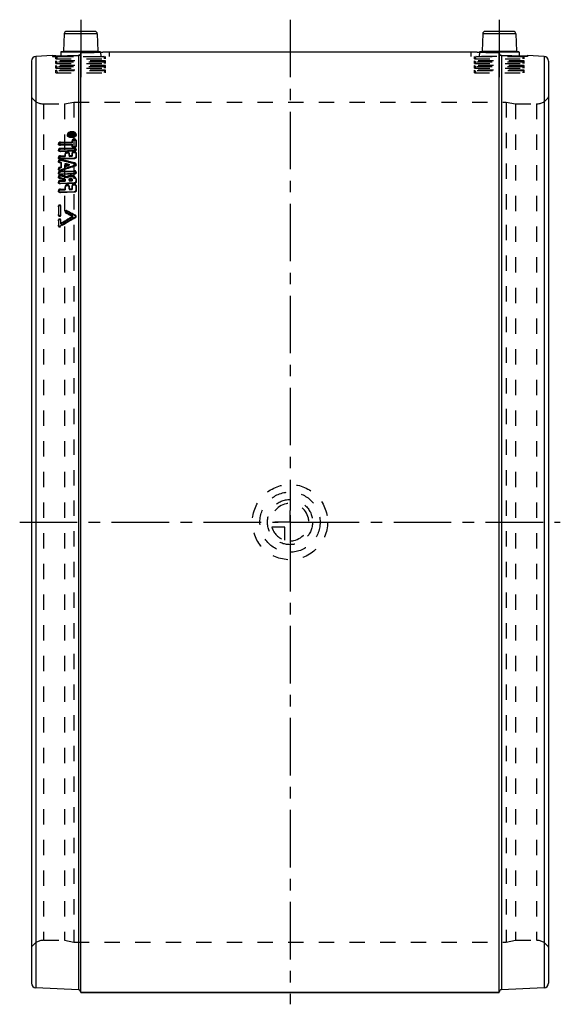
# Model space of a CAD drawing. Header units: millimetres. Extents: x 385 to 615, y 291 to 709.
import ezdxf

# ---------------------------------------------------------------- set-up
doc = ezdxf.new("R2010")
doc.units = ezdxf.units.MM
doc.header["$LTSCALE"] = 65.185185
doc.linetypes.add('CENTER', pattern=[0.6, 0.375, -0.075, 0.075, -0.075])
doc.linetypes.add('HIDDEN', pattern=[0.2, 0.1, -0.1])
for name, color, linetype in [('BOHRUNG', 7, 'CONTINUOUS'), ('KOERPER', 7, 'CONTINUOUS'), ('KONST.EL_MIT_GEO', 7, 'CONTINUOUS'), ('KURVEN', 7, 'CONTINUOUS'), ('L1', 7, 'CONTINUOUS')]:
    doc.layers.add(name, color=color, linetype=linetype)

msp = doc.modelspace()

# ---------------------------------------------------------------- linework, layer by layer
at = {"layer": 'BOHRUNG', "color": 8, "linetype": 'HIDDEN'}
for p, q in [((395.17, 673.5), (404, 673.5)), ((596, 673.5), (604.83, 673.5)), ((395.17, 317.9), (404, 317.9)), ((596, 317.9), (604.83, 317.9))]:
    msp.add_line(p, q, dxfattribs=at)
at = {"layer": 'KOERPER', "color": 7, "linetype": 'Continuous'}
msp.add_line((589, 295.7), (411, 295.7), dxfattribs=at)
at = {"layer": 'KONST.EL_MIT_GEO', "color": 7, "linetype": 'Continuous'}
for p, q in [((403.97, 703.33), (403.71, 695.89)), ((418.03, 703.33), (403.97, 703.33)), ((417.03, 704.3), (404.97, 704.3)), ((418.03, 703.33), (418.29, 695.89)), ((581.97, 703.33), (581.71, 695.89)), ((596.03, 703.33), (581.97, 703.33)), ((595.03, 704.3), (582.97, 704.3)), ((596.03, 703.33), (596.29, 695.89)), ((402.56, 695.51), (402.51, 693.98)), ((417.45, 695.51), (402.56, 695.51)), ((419.24, 695.7), (402.76, 695.7)), ((403.71, 695.89), (418.29, 695.89)), ((411, 295.7), (411, 695.34)), ((423, 695.7), (577, 695.7)), ((597.24, 695.7), (580.76, 695.7)), ((581.71, 695.89), (596.29, 695.89)), ((597.44, 695.51), (582.11, 695.51)), ((589, 295.7), (589, 695.34)), ((597.44, 695.51), (597.49, 693.98)), ((390, 691.7), (390, 299.7)), ((399, 694.01), (391.91, 693.7)), ((391.91, 693.7), (391.91, 297.7)), ((400.45, 693.99), (399, 694.01)), ((410.04, 694.13), (410.04, 296.91)), ((589.96, 694.13), (589.96, 296.91)), ((608.09, 693.7), (601, 694.01)), ((608.09, 693.7), (608.09, 297.7)), ((610, 691.7), (610, 299.7)), ((410.04, 296.91), (391.91, 297.7)), ((608.09, 297.7), (589.96, 296.91)), ((411, 295.7), (589, 295.7))]:
    msp.add_line(p, q, dxfattribs=at)
at = {"layer": 'KONST.EL_MIT_GEO', "color": 8, "linetype": 'HIDDEN'}
for p, q in [((413.71, 695.36), (414.1, 695.36)), ((414.1, 695.36), (414.33, 695.37)), ((417.45, 695.51), (419.44, 695.51)), ((419.33, 695.51), (419.44, 695.52)), ((419.44, 695.52), (419.49, 695.52)), ((419.44, 695.51), (419.5, 693.7)), ((419.49, 695.52), (419.75, 695.53)), ((422.57, 695.67), (422.6, 695.68)), ((422.6, 695.68), (422.63, 695.68)), ((422.63, 695.68), (423, 695.7)), ((423, 695.7), (423, 693.7)), ((577, 695.7), (577, 693.7)), ((577, 695.7), (577.37, 695.68)), ((577.37, 695.68), (577.4, 695.68)), ((577.4, 695.68), (577.42, 695.67)), ((580.32, 695.53), (580.51, 695.52)), ((580.56, 695.51), (580.5, 693.7)), ((580.51, 695.52), (580.56, 695.52)), ((580.56, 695.52), (580.67, 695.51)), ((582.11, 695.51), (580.56, 695.51)), ((585.67, 695.37), (585.9, 695.36)), ((585.9, 695.36), (586.28, 695.36)), ((399, 694.01), (399, 693.7)), ((399, 694.01), (399.07, 694.01)), ((399, 693.7), (423, 693.7)), ((400.43, 692.7), (400.43, 693.7)), ((400.43, 692.7), (421.57, 692.7)), ((400.43, 690.7), (400.43, 691.88)), ((400.43, 691.88), (401, 691.3)), ((421.57, 691.88), (400.43, 691.88)), ((400.43, 690.7), (421.57, 690.7)), ((401, 692.7), (401, 693.5)), ((421, 693.5), (401, 693.5)), ((401, 690.7), (401, 691.3)), ((421, 691.3), (401, 691.3)), ((402.18, 693.98), (402.5, 693.98)), ((402.51, 693.98), (402.5, 693.7)), ((402.5, 693.98), (402.88, 693.98)), ((421, 693.5), (421, 692.7)), ((421.57, 691.88), (421, 691.3)), ((421, 691.3), (421, 690.7)), ((421.57, 692.7), (421.57, 693.7)), ((421.57, 690.7), (421.57, 691.88)), ((601, 693.7), (577, 693.7)), ((578.42, 692.7), (578.42, 693.7)), ((578.42, 690.7), (578.42, 691.88)), ((599.58, 691.88), (578.42, 691.88)), ((578.42, 691.88), (579, 691.3)), ((578.43, 692.7), (599.57, 692.7)), ((578.43, 690.7), (599.57, 690.7)), ((579, 692.7), (579, 693.5)), ((599, 693.5), (579, 693.5)), ((579, 690.7), (579, 691.3)), ((599, 691.3), (579, 691.3)), ((597.49, 693.98), (597.5, 693.7)), ((597.5, 693.98), (597.82, 693.98)), ((599, 693.5), (599, 692.7)), ((599.58, 691.88), (599, 691.3)), ((599, 691.3), (599, 690.7)), ((599.58, 692.7), (599.58, 693.7)), ((599.58, 690.7), (599.58, 691.88)), ((600.57, 694), (601, 694.01)), ((601, 694.01), (601, 693.7)), ((400.43, 688.7), (400.43, 689.88)), ((400.43, 689.88), (401, 689.3)), ((421.57, 689.88), (400.43, 689.88)), ((400.43, 688.7), (421.57, 688.7)), ((400.43, 686.7), (400.43, 687.88)), ((400.78, 687.52), (400.43, 687.88)), ((421.57, 687.88), (400.43, 687.88)), ((400.43, 686.7), (421.57, 686.7)), ((400.78, 687.52), (401, 686.7)), ((421.22, 687.52), (400.78, 687.52)), ((401, 688.7), (401, 689.3)), ((421, 689.3), (401, 689.3)), ((421.57, 689.88), (421, 689.3)), ((421, 689.3), (421, 688.7)), ((421.22, 687.52), (421, 686.7)), ((421.57, 687.88), (421.22, 687.52)), ((421.57, 688.7), (421.57, 689.88)), ((421.57, 686.7), (421.57, 687.88)), ((578.42, 688.7), (578.42, 689.88)), ((599.58, 689.88), (578.42, 689.88)), ((578.42, 689.88), (579, 689.3)), ((578.42, 686.7), (578.42, 687.88)), ((599.58, 687.88), (578.42, 687.88)), ((578.78, 687.52), (578.42, 687.88)), ((578.42, 686.7), (599.58, 686.7)), ((578.43, 688.7), (599.57, 688.7)), ((578.78, 687.52), (579, 686.7)), ((599.22, 687.52), (578.78, 687.52)), ((579, 688.7), (579, 689.3)), ((599, 689.3), (579, 689.3)), ((599.58, 689.88), (599, 689.3)), ((599, 689.3), (599, 688.7)), ((599.22, 687.52), (599, 686.7)), ((599.58, 687.88), (599.22, 687.52)), ((599.58, 688.7), (599.58, 689.88)), ((599.58, 686.7), (599.58, 687.88)), ((404, 673.5), (408, 674.3)), ((408, 674.3), (408, 317.1)), ((408, 674.3), (592, 674.3)), ((592, 674.3), (592, 317.1)), ((592, 674.3), (596, 673.5)), ((395.17, 673.5), (395.17, 317.9)), ((395.17, 673.5), (404, 673.5)), ((404, 673.5), (404, 317.9)), ((596, 673.5), (596, 317.9)), ((596, 673.5), (604.83, 673.5)), ((604.83, 673.5), (604.83, 317.9)), ((402.34, 657.22), (407.29, 657.4)), ((402.34, 657.22), (402.36, 656.82)), ((405.31, 660.53), (405.33, 660.11)), ((405.73, 660.55), (405.75, 660.14)), ((406.15, 660.82), (406.15, 660.66)), ((406.15, 660.82), (406.18, 659.94)), ((407.04, 660.74), (406.15, 660.82)), ((406.15, 660.66), (406.29, 660.65)), ((406.15, 660.51), (406.98, 660.54)), ((406.15, 660.51), (406.15, 660.35)), ((406.15, 660.35), (408.13, 660.42)), ((406.18, 660.24), (406.18, 660.4)), ((406.18, 660.4), (407.07, 660.33)), ((407, 660.17), (406.18, 660.24)), ((406.18, 660.09), (407, 660.12)), ((406.18, 659.94), (406.18, 660.09)), ((408.16, 660.01), (406.18, 659.94)), ((406.29, 660.65), (406.84, 660.6)), ((406.84, 660.6), (406.98, 660.59)), ((406.98, 660.59), (406.98, 660.54)), ((406.98, 660.59), (407, 660.12)), ((407, 660.12), (407, 660.17)), ((407.04, 660.74), (407.07, 660.33)), ((407.26, 660.55), (407.26, 660.63)), ((407.26, 660.63), (407.29, 660.13)), ((407.26, 660.55), (407.85, 660.57)), ((407.29, 660.21), (407.29, 660.13)), ((407.29, 660.13), (407.87, 660.15)), ((407.29, 657.99), (407.29, 657.4)), ((407.29, 657.99), (407.31, 657.59)), ((407.29, 657.4), (407.31, 656.99)), ((407.31, 656.99), (407.31, 657.59)), ((407.41, 660.87), (407.71, 660.88)), ((407.41, 660.87), (407.43, 660.3)), ((407.41, 660.71), (407.71, 660.72)), ((407.43, 660.45), (407.73, 660.46)), ((407.73, 660.31), (407.43, 660.3)), ((407.71, 660.88), (407.73, 660.31)), ((407.85, 660.65), (407.85, 660.57)), ((407.85, 660.65), (407.87, 660.15)), ((407.87, 660.15), (407.87, 660.23)), ((408.13, 660.42), (408.13, 660.66)), ((408.13, 660.66), (408.16, 660.01)), ((408.16, 660.24), (408.16, 660.01)), ((408.58, 660.28), (408.56, 660.69)), ((409, 660.3), (408.98, 660.72)), ((408.98, 655.86), (408.98, 658.05)), ((408.98, 658.05), (409, 657.65)), ((409, 657.65), (409, 655.45)), ((401.49, 656.68), (401.51, 656.28)), ((401.49, 654.06), (401.51, 653.66)), ((402.34, 656.23), (407.29, 656.41)), ((402.34, 656.23), (402.36, 655.83)), ((402.34, 654.61), (408.13, 654.82)), ((402.34, 654.61), (402.36, 654.21)), ((402.34, 653.59), (408.13, 653.79)), ((402.34, 653.59), (402.36, 653.19)), ((402.36, 656.82), (407.31, 656.99)), ((407.31, 656), (402.36, 655.83)), ((402.36, 654.21), (408.16, 654.42)), ((408.16, 653.4), (402.36, 653.19)), ((407.29, 656.41), (407.29, 655.8)), ((407.29, 656.41), (407.31, 656)), ((407.29, 655.8), (407.31, 655.39)), ((407.31, 655.39), (407.31, 656)), ((408.13, 654.82), (408.16, 654.42)), ((408.13, 653.79), (408.16, 653.4)), ((408.98, 655.86), (409, 655.45)), ((409, 653.95), (408.98, 654.35)), ((401.49, 650.86), (401.51, 650.47)), ((401.49, 649.26), (401.51, 648.88)), ((402.34, 651.43), (404.39, 651.5)), ((402.34, 651.43), (402.36, 651.04)), ((402.34, 650.38), (408.13, 650.57)), ((402.34, 650.38), (402.36, 649.99)), ((402.36, 651.04), (404.41, 651.11)), ((408.16, 650.19), (402.36, 649.99)), ((402.68, 649.81), (402.7, 649.42)), ((404.39, 652.55), (404.39, 651.5)), ((404.39, 652.55), (404.41, 652.15)), ((404.39, 651.5), (404.41, 651.11)), ((404.41, 651.11), (404.41, 652.15)), ((406.08, 651.56), (406.08, 652.61)), ((406.08, 652.61), (406.11, 652.21)), ((406.08, 651.56), (407.29, 651.6)), ((406.08, 651.56), (406.11, 651.17)), ((406.11, 652.21), (406.11, 651.17)), ((406.11, 651.17), (407.31, 651.21)), ((407.29, 652.73), (407.29, 651.6)), ((407.29, 652.73), (407.31, 652.34)), ((407.29, 651.6), (407.31, 651.21)), ((407.31, 651.21), (407.31, 652.34)), ((408.13, 650.57), (408.16, 650.19)), ((408.98, 651.13), (408.98, 652.79)), ((408.98, 652.79), (409, 652.39)), ((408.98, 651.13), (409, 650.74)), ((409, 652.39), (409, 650.74)), ((401.49, 645.98), (401.51, 645.6)), ((402, 648.81), (402.02, 648.42)), ((402, 648.81), (402.69, 648.63)), ((402.69, 646.75), (402, 646.53)), ((402, 646.53), (402.02, 646.15)), ((402.71, 648.25), (402.02, 648.42)), ((402.02, 646.15), (402.71, 646.37)), ((402.34, 644.92), (408.13, 645.11)), ((402.34, 644.92), (402.36, 644.55)), ((402.36, 644.55), (408.16, 644.74)), ((402.68, 645.54), (402.7, 645.16)), ((402.69, 648.63), (402.69, 646.75)), ((402.69, 648.63), (402.71, 648.25)), ((402.69, 646.75), (402.71, 646.37)), ((402.71, 646.37), (402.71, 648.25)), ((404.39, 647.29), (404.39, 648.22)), ((404.39, 648.22), (404.41, 647.83)), ((404.39, 647.29), (404.41, 646.91)), ((404.41, 647.83), (404.41, 646.91)), ((406.03, 647.81), (406.05, 647.42)), ((408.13, 645.11), (408.16, 644.74)), ((408.48, 648.39), (408.5, 648)), ((408.48, 647.39), (408.5, 647.01)), ((409, 647.54), (408.98, 647.92)), ((401.49, 644.31), (401.51, 643.94)), ((401.49, 642.62), (401.51, 642.25)), ((401.98, 642.14), (402, 641.77)), ((402.34, 643.8), (408.13, 643.99)), ((402.34, 643.8), (402.36, 643.43)), ((402.34, 640.99), (404.39, 641.06)), ((402.34, 640.99), (402.36, 640.63)), ((408.16, 643.61), (402.36, 643.43)), ((402.36, 640.63), (404.41, 640.69)), ((402.7, 643.19), (402.72, 642.82)), ((404.39, 641.45), (404.39, 641.06)), ((404.39, 641.45), (404.41, 641.09)), ((404.39, 641.06), (404.41, 640.69)), ((404.41, 640.69), (404.41, 641.09)), ((405.09, 642.52), (405.11, 642.15)), ((406.08, 641.11), (406.08, 641.43)), ((406.08, 641.43), (406.11, 640.75)), ((406.08, 641.11), (407.29, 641.15)), ((406.11, 641.07), (406.11, 640.75)), ((406.11, 640.75), (407.31, 640.79)), ((407.29, 641.47), (407.29, 641.15)), ((407.29, 641.47), (407.31, 640.79)), ((407.31, 640.79), (407.31, 641.1)), ((408.13, 643.99), (408.16, 643.61)), ((409, 644.22), (408.98, 644.6)), ((408.98, 641.59), (409, 641.16)), ((408.98, 641.53), (408.98, 641.59)), ((408.98, 640.63), (408.98, 641.53)), ((408.98, 640.63), (409, 640.26)), ((409, 641.22), (409, 641.16)), ((409, 641.16), (409, 640.26)), ((401.49, 640.37), (401.51, 640)), ((401.49, 636.64), (401.51, 636.28)), ((402.34, 639.83), (408.13, 640.02)), ((402.34, 639.83), (402.36, 639.47)), ((402.34, 637.29), (404.39, 637.35)), ((402.34, 637.29), (402.36, 636.93)), ((408.16, 639.66), (402.36, 639.47)), ((402.36, 636.93), (404.41, 636.99)), ((404.39, 638.53), (404.39, 637.35)), ((404.39, 638.53), (404.41, 638.17)), ((404.39, 637.35), (404.41, 636.99)), ((404.41, 636.99), (404.41, 638.17)), ((406.08, 637.4), (406.08, 638.59)), ((406.08, 638.59), (406.11, 638.23)), ((406.08, 637.4), (407.29, 637.44)), ((406.08, 637.4), (406.11, 637.05)), ((406.11, 638.23), (406.11, 637.05)), ((406.11, 637.05), (407.31, 637.08)), ((407.29, 638.82), (407.29, 637.44)), ((407.29, 638.82), (407.31, 638.46)), ((407.29, 637.44), (407.31, 637.08)), ((407.31, 637.08), (407.31, 638.46)), ((408.13, 640.02), (408.16, 639.66)), ((408.98, 636.9), (408.98, 638.87)), ((408.98, 638.87), (409, 638.51)), ((408.98, 636.9), (409, 636.54)), ((409, 638.51), (409, 636.54)), ((402.34, 636.09), (408.13, 636.27)), ((402.34, 636.09), (402.36, 635.74)), ((408.16, 635.92), (402.36, 635.74)), ((408.13, 636.27), (408.16, 635.92)), ((401.49, 630.1), (401.49, 626.42)), ((401.51, 629.76), (401.49, 630.1)), ((401.51, 629.76), (401.51, 626.09)), ((402.48, 626.45), (402.48, 630.13)), ((402.5, 629.79), (402.48, 630.13)), ((402.5, 626.12), (402.5, 629.79)), ((405.18, 627.72), (405.16, 628.05)), ((401.51, 626.09), (401.49, 626.42)), ((401.49, 624.18), (401.49, 621.9)), ((401.51, 623.85), (401.49, 624.18)), ((401.51, 623.85), (401.51, 621.59)), ((402.5, 626.12), (402.48, 626.45)), ((402.48, 622.69), (402.48, 624.2)), ((402.5, 623.88), (402.48, 624.2)), ((402.5, 622.37), (402.5, 623.88)), ((404.37, 627.71), (404.39, 627.38)), ((404.59, 627.11), (404.56, 627.44)), ((407.69, 625.46), (407.67, 625.79)), ((408.08, 625.1), (408.78, 625.52)), ((408.8, 625.8), (408.78, 626.13)), ((408.8, 625.19), (408.78, 625.52)), ((409, 625.52), (408.98, 625.84)), ((401.51, 621.59), (401.49, 621.9)), ((402.28, 621.62), (403, 622.06)), ((402.3, 621.3), (402.28, 621.62)), ((402.5, 622.37), (402.48, 622.69)), ((395.17, 317.9), (404, 317.9)), ((404, 317.9), (408, 317.1)), ((408, 317.1), (592, 317.1)), ((592, 317.1), (596, 317.9)), ((596, 317.9), (604.83, 317.9))]:
    msp.add_line(p, q, dxfattribs=at)
at = {"layer": 'KONST.EL_MIT_GEO', "color": 7, "linetype": 'Continuous'}
for centre, radius, start, end in [((404.97, 703.3), 1, 90, 178), ((417.03, 703.3), 1, 2, 90), ((582.97, 703.3), 1, 90, 178), ((595.03, 703.3), 1, 2, 90), ((402.76, 695.5), 0.2, 90, 148.6667), ((403.51, 695.9), 0.2, 270, 358), ((410.99, 895.46), 200.12, 270.0017, 271.7262), ((411.02, 894.53), 199.19, 271.727, 271.98), ((410.93, 897.07), 201.73, 271.9797, 272.2155), ((418.49, 695.9), 0.2, 182, 270), ((410.95, 896.58), 201.24, 272.2152, 272.4169), ((419.24, 695.5), 0.2, 2, 90), ((411.02, 895.14), 199.8, 272.4151, 273.4377), ((589.05, 896.53), 201.19, 266.5658, 267.5645), ((589.04, 896.47), 201.13, 267.5661, 267.7849), ((580.76, 695.5), 0.2, 90, 148.6667), ((589.07, 897.07), 201.74, 267.7846, 268.0205), ((581.51, 695.9), 0.2, 270, 358), ((588.98, 894.53), 199.19, 268.0201, 268.2731), ((589.01, 895.64), 200.3, 268.2748, 269.9975), ((596.49, 695.9), 0.2, 182, 270), ((597.24, 695.5), 0.2, 2, 90), ((392, 691.7), 2, 92.5, 180), ((402.33, 891.55), 197.57, 269.4547, 269.7702), ((402.33, 890.94), 196.96, 269.7705, 269.9576), ((402.33, 892.37), 198.39, 269.9585, 272.2286), ((597.66, 892.02), 198.04, 267.7695, 269.8393), ((597.67, 892.45), 198.47, 269.8385, 270.0419), ((597.67, 890.94), 196.96, 270.042, 270.2291), ((597.7, 888.39), 194.41, 270.2228, 270.9724), ((608, 691.7), 2, 0, 87.5), ((392, 299.7), 2, 180, 267.5), ((608, 299.7), 2, 272.5, 360), ((410, 295.91), 1, 19.4444, 87.5), ((590, 295.91), 1, 92.5, 180)]:
    msp.add_arc(centre, radius, start, end, dxfattribs=at)
at = {"layer": 'KONST.EL_MIT_GEO', "color": 8, "linetype": 'HIDDEN'}
for centre, radius, start, end in [((402.76, 695.5), 0.2, 148.6667, 178), ((410, 695.13), 0.999, 352.5118, 359.9771), ((410.99, 895.67), 200.33, 270.0016, 270.7765), ((410.98, 896.03), 200.69, 270.9568, 271.724), ((411.02, 894.56), 199.22, 271.7253, 271.9765), ((410.93, 897.1), 201.76, 271.9762, 272.2129), ((410.95, 896.76), 201.42, 272.2127, 272.3846), ((410.98, 895.76), 200.42, 272.507, 272.9802), ((411.13, 893.27), 197.93, 272.9763, 273.3142), ((588.86, 893.06), 197.72, 266.6839, 267.0234), ((589.05, 896.57), 201.23, 267.0204, 267.5128), ((580.76, 695.5), 0.2, 148.6667, 178), ((589.05, 896.75), 201.41, 267.6133, 267.7874), ((589.07, 897.1), 201.76, 267.7872, 268.0239), ((588.98, 894.56), 199.22, 268.0236, 268.2748), ((589.02, 896.14), 200.8, 268.2763, 269.0436), ((589.01, 895.67), 200.33, 269.2211, 269.9984), ((402.36, 894.4), 200.43, 269.0588, 269.7655), ((401.2, 693.5), 0.2, 90, 180), ((402.33, 890.96), 196.98, 269.7697, 269.9567), ((402.34, 891.78), 197.8, 270.1584, 271.7009), ((402.31, 893), 199.03, 271.6987, 272.2273), ((410, 695.12), 0.987, 272.2527, 279.745), ((420.8, 693.5), 0.2, 0, 90), ((579.2, 693.5), 0.2, 90, 180), ((590, 695.12), 0.987, 245.9668, 267.7473), ((597.69, 892.96), 198.99, 267.7727, 268.2899), ((597.66, 891.76), 197.78, 268.2874, 269.9522), ((597.67, 890.96), 196.98, 270.0438, 270.2311), ((597.67, 891.54), 197.56, 270.2313, 270.5472), ((598.8, 693.5), 0.2, 0, 90), ((597.7, 888.59), 194.61, 270.544, 270.8433), ((395.17, 679.5), 6, 210.5529, 270), ((604.83, 679.5), 6, 270, 329.4471), ((406.39, 660.94), 1.22, 229.9599, 234.0034), ((407.12, 659.36), 2.03, 106.3543, 111.7007), ((407.03, 662.74), 3.15, 267.5626, 268.9779), ((407.03, 662.7), 3.11, 268.9721, 272.056), ((407.03, 662.72), 3.14, 272.0803, 284.789), ((408.44, 660.69), 0.545, 357.8792, 3.097), ((108.04, -562.11), 1247.22, 76.06137, 76.33556), ((108.13, -565.63), 1250.25, 76.09899, 76.37248), ((979.04, -1148.53), 1884.37, 107.62508, 107.8101), ((979.88, -1155.5), 1890.9, 107.58835, 107.77269), ((78.91, -502.89), 1189.73, 74.12297, 74.24352), ((79.06, -506.01), 1192.34, 74.16534, 74.2856), ((84.94, -494.49), 1181.22, 74.27413, 74.39477), ((85.08, -497.63), 1183.85, 74.3161, 74.43645), ((83.08, 17.78), 690.05, 61.8359, 62.17668), ((928.69, -251.34), 1019.11, 120.67297, 121.09879), ((922.1, -240.98), 1007.93, 120.68956, 121.03306), ((922.02, -243.29), 1009.59, 120.62737, 120.97008), ((928.74, -248.96), 1017.39, 120.78164, 121.11487), ((79.99, 14.8), 693.31, 61.795, 62.08552), ((80.41, 13.55), 693.94, 61.86014, 62.15023), ((83.49, 16.52), 690.68, 61.90095, 62.24122), ((395.17, 311.9), 6, 90, 149.4471), ((604.83, 311.9), 6, 30.5529, 90), ((410, 295.91), 1, 0, 19.4444)]:
    msp.add_arc(centre, radius, start, end, dxfattribs=at)
for points in [[(411, 695.13), (411, 695), (410.98, 694.87), (410.93, 694.76)], [(410.93, 694.76), (410.96, 694.84), (410.98, 694.92), (410.99, 695)], [(589, 695.13), (589, 695), (589.02, 694.87), (589.07, 694.76)], [(410.17, 694.14), (410.31, 694.17), (410.45, 694.22), (410.57, 694.31)], [(589.07, 694.76), (589.16, 694.52), (589.36, 694.32), (589.59, 694.22)], [(406.55, 661.31), (406.74, 661.37), (406.94, 661.4), (407.14, 661.41)], [(405.67, 659.95), (405.77, 659.88), (405.89, 659.82), (406.01, 659.77)], [(405.93, 660.98), (405.97, 661.02), (406.01, 661.05), (406.06, 661.08)], [(406.01, 659.77), (406.08, 659.74), (406.15, 659.72), (406.22, 659.7)], [(406.06, 661.08), (406.15, 661.15), (406.26, 661.2), (406.37, 661.25)], [(406.22, 659.7), (406.44, 659.63), (406.67, 659.6), (406.9, 659.59)], [(407.84, 659.69), (407.98, 659.73), (408.11, 659.78), (408.25, 659.84)], [(407.94, 661.3), (408.05, 661.26), (408.16, 661.21), (408.26, 661.15)], [(408.25, 659.84), (408.31, 659.86), (408.37, 659.9), (408.42, 659.93)], [(408.26, 661.15), (408.29, 661.13), (408.32, 661.1), (408.35, 661.08)], [(408.35, 661.08), (408.39, 661.04), (408.43, 661), (408.46, 660.95)], [(408.42, 659.93), (408.53, 659.99), (408.63, 660.06), (408.72, 660.15)], [(408.46, 660.95), (408.49, 660.92), (408.51, 660.88), (408.52, 660.84)], [(408.52, 660.84), (408.54, 660.79), (408.55, 660.74), (408.56, 660.69)], [(407.29, 655.8), (407.29, 655.74), (407.31, 655.68), (407.34, 655.63)], [(404.39, 648.22), (404.93, 648.08), (405.48, 647.94), (406.03, 647.81)], [(406.03, 647.81), (405.48, 647.63), (404.93, 647.46), (404.39, 647.29)], [(406.05, 647.42), (405.5, 647.56), (404.96, 647.7), (404.41, 647.83)], [(404.41, 646.91), (404.96, 647.08), (405.5, 647.25), (406.05, 647.42)]]:
    msp.add_open_spline(points, degree=3, dxfattribs=at)
at = {"layer": 'KONST.EL_MIT_GEO', "color": 7, "linetype": 'Continuous'}
msp.add_open_spline([(589.96, 694.13), (589.71, 694.14), (589.2, 694.36), (589, 694.88), (589, 695.13)], degree=3, knots=[0, 0, 0, 0, 0.499618, 1, 1, 1, 1], dxfattribs=at)
for points in [[(410.41, 694.22), (410.3, 694.16), (410.17, 694.13), (410.04, 694.13)], [(410.93, 694.76), (410.84, 694.52), (410.64, 694.32), (410.41, 694.22)]]:
    msp.add_open_spline(points, degree=3, dxfattribs=at)
at = {"layer": 'KONST.EL_MIT_GEO', "color": 8, "linetype": 'HIDDEN'}
for points, knots in [([(407.14, 661.64), (406.9, 661.63), (406.21, 661.55), (405.28, 661.03), (405.31, 660.53)], [0, 0, 0, 0, 0.323775, 1, 1, 1, 1]), ([(408.98, 660.72), (408.97, 661.01), (408.51, 661.43), (407.82, 661.61), (407.37, 661.65), (407.14, 661.64)], [0, 0, 0, 0, 0.401373, 0.684358, 1, 1, 1, 1]), ([(407.14, 661.41), (407.21, 661.41), (407.48, 661.41), (407.75, 661.36), (407.94, 661.3)], [0, 0, 0, 0, 0.260273, 1, 1, 1, 1]), ([(402.34, 657.22), (402.23, 657.22), (401.9, 657.18), (401.48, 656.92), (401.49, 656.68)], [0, 0, 0, 0, 0.318766, 1, 1, 1, 1]), ([(405.31, 660.53), (405.31, 660.48), (405.35, 660.28), (405.48, 660.11), (405.6, 660.01)], [0, 0, 0, 0, 0.231167, 1, 1, 1, 1]), ([(405.33, 660.11), (405.32, 660.25), (405.48, 660.68), (406.19, 661.09), (406.81, 661.21), (407.17, 661.22)], [0, 0, 0, 0, 0.182564, 0.543636, 1, 1, 1, 1]), ([(407.17, 659.18), (406.94, 659.17), (406.41, 659.21), (405.69, 659.44), (405.34, 659.9), (405.33, 660.11)], [0, 0, 0, 0, 0.31232, 0.712742, 1, 1, 1, 1]), ([(405.73, 660.55), (405.73, 660.59), (405.74, 660.75), (405.84, 660.9), (405.93, 660.98)], [0, 0, 0, 0, 0.23063, 1, 1, 1, 1]), ([(407.14, 659.83), (406.97, 659.82), (406.45, 659.84), (405.75, 660.18), (405.73, 660.55)], [0, 0, 0, 0, 0.323612, 1, 1, 1, 1]), ([(405.75, 660.14), (405.75, 660.24), (405.87, 660.57), (406.41, 660.89), (406.9, 660.98), (407.17, 660.99)], [0, 0, 0, 0, 0.182589, 0.543751, 1, 1, 1, 1]), ([(407.17, 659.42), (406.99, 659.41), (406.47, 659.43), (405.77, 659.76), (405.75, 660.14)], [0, 0, 0, 0, 0.323434, 1, 1, 1, 1]), ([(407.41, 660.87), (407.37, 660.87), (407.24, 660.85), (407.11, 660.81), (407.04, 660.74)], [0, 0, 0, 0, 0.276697, 1, 1, 1, 1]), ([(407.07, 660.33), (407.09, 660.35), (407.19, 660.42), (407.33, 660.45), (407.43, 660.45)], [0, 0, 0, 0, 0.216624, 1, 1, 1, 1]), ([(408.56, 660.69), (408.56, 660.59), (408.44, 660.26), (407.9, 659.93), (407.42, 659.84), (407.14, 659.83)], [0, 0, 0, 0, 0.182849, 0.544404, 1, 1, 1, 1]), ([(407.17, 661.22), (407.4, 661.23), (407.79, 661.21), (408.3, 661.06), (408.75, 660.84), (408.99, 660.51), (409, 660.3)], [0, 0, 0, 0, 0.312473, 0.52753, 0.714355, 1, 1, 1, 1]), ([(407.17, 660.99), (407.34, 661), (407.86, 660.98), (408.56, 660.65), (408.58, 660.28)], [0, 0, 0, 0, 0.324303, 1, 1, 1, 1]), ([(409, 660.3), (409.01, 660.16), (408.85, 659.73), (408.14, 659.31), (407.52, 659.19), (407.17, 659.18)], [0, 0, 0, 0, 0.182779, 0.544625, 1, 1, 1, 1]), ([(408.58, 660.28), (408.58, 660.17), (408.46, 659.84), (407.92, 659.52), (407.44, 659.43), (407.17, 659.42)], [0, 0, 0, 0, 0.182754, 0.544511, 1, 1, 1, 1]), ([(407.26, 660.63), (407.26, 660.66), (407.33, 660.7), (407.39, 660.71), (407.41, 660.71)], [0, 0, 0, 0, 0.685986, 1, 1, 1, 1]), ([(407.29, 660.21), (407.29, 660.24), (407.33, 660.29), (407.38, 660.28), (407.4, 660.27)], [0, 0, 0, 0, 0.65982, 1, 1, 1, 1]), ([(408.98, 658.05), (408.98, 658.38), (408.31, 658.56), (407.82, 658.47), (407.49, 658.36), (407.29, 658.14), (407.29, 657.99)], [0, 0, 0, 0, 0.476683, 0.63871, 0.786255, 1, 1, 1, 1]), ([(407.31, 657.59), (407.31, 657.73), (407.6, 658.04), (408.15, 658.13), (408.71, 658.08), (409, 657.79), (409, 657.65)], [0, 0, 0, 0, 0.207586, 0.50607, 0.798501, 1, 1, 1, 1]), ([(408.13, 660.66), (408.13, 660.69), (408.05, 660.85), (407.85, 660.88), (407.71, 660.88)], [0, 0, 0, 0, 0.187468, 1, 1, 1, 1]), ([(407.71, 660.72), (407.73, 660.72), (407.78, 660.72), (407.85, 660.68), (407.85, 660.65)], [0, 0, 0, 0, 0.32024, 1, 1, 1, 1]), ([(407.73, 660.46), (407.78, 660.47), (407.94, 660.46), (408.16, 660.36), (408.16, 660.24)], [0, 0, 0, 0, 0.323496, 1, 1, 1, 1]), ([(407.73, 660.31), (407.76, 660.31), (407.8, 660.31), (407.86, 660.28), (407.85, 660.25), (407.84, 660.25)], [0, 0, 0, 0, 0.605669, 0.801148, 1, 1, 1, 1]), ([(408.72, 660.15), (408.76, 660.19), (408.89, 660.33), (408.98, 660.53), (408.98, 660.67)], [0, 0, 0, 0, 0.279894, 1, 1, 1, 1]), ([(402.34, 654.61), (402.13, 654.61), (401.76, 654.54), (401.48, 654.21), (401.49, 654.06)], [0, 0, 0, 0, 0.585372, 1, 1, 1, 1]), ([(401.49, 656.68), (401.49, 656.62), (401.65, 656.29), (402.06, 656.22), (402.34, 656.23)], [0, 0, 0, 0, 0.193095, 1, 1, 1, 1]), ([(401.49, 654.06), (401.5, 653.92), (401.79, 653.62), (402.14, 653.58), (402.34, 653.59)], [0, 0, 0, 0, 0.415743, 1, 1, 1, 1]), ([(401.51, 653.66), (401.5, 653.81), (401.79, 654.14), (402.15, 654.21), (402.36, 654.21)], [0, 0, 0, 0, 0.41462, 1, 1, 1, 1]), ([(401.51, 656.28), (401.51, 656.35), (401.58, 656.55), (401.9, 656.75), (402.2, 656.81), (402.36, 656.82)], [0, 0, 0, 0, 0.187963, 0.54993, 1, 1, 1, 1]), ([(402.36, 655.83), (402.25, 655.82), (401.94, 655.84), (401.52, 656.05), (401.51, 656.28)], [0, 0, 0, 0, 0.318799, 1, 1, 1, 1]), ([(402.36, 653.19), (402.16, 653.19), (401.81, 653.23), (401.52, 653.52), (401.51, 653.66)], [0, 0, 0, 0, 0.584071, 1, 1, 1, 1]), ([(406.08, 652.61), (406.08, 652.75), (405.8, 653.06), (405.33, 653.12), (404.92, 653.06), (404.58, 652.93), (404.39, 652.7), (404.39, 652.55)], [0, 0, 0, 0, 0.205716, 0.493151, 0.647228, 0.788576, 1, 1, 1, 1]), ([(408.98, 652.79), (408.98, 652.93), (408.7, 653.24), (408.23, 653.3), (407.81, 653.24), (407.48, 653.11), (407.29, 652.88), (407.29, 652.73)], [0, 0, 0, 0, 0.20565, 0.493148, 0.64728, 0.788643, 1, 1, 1, 1]), ([(409, 655.45), (409, 655.31), (408.8, 655.09), (408.47, 654.96), (408.06, 654.9), (407.6, 654.95), (407.31, 655.25), (407.31, 655.39)], [0, 0, 0, 0, 0.209229, 0.351703, 0.507125, 0.796706, 1, 1, 1, 1]), ([(407.34, 655.63), (407.38, 655.56), (407.47, 655.49), (407.56, 655.44), (407.59, 655.42)], [0, 0, 0, 0, 0.724443, 1, 1, 1, 1]), ([(407.59, 655.42), (407.72, 655.36), (408.2, 655.25), (408.98, 655.49), (408.98, 655.86)], [0, 0, 0, 0, 0.288001, 1, 1, 1, 1]), ([(408.98, 654.35), (408.97, 654.49), (408.69, 654.79), (408.33, 654.82), (408.13, 654.82)], [0, 0, 0, 0, 0.415169, 1, 1, 1, 1]), ([(408.13, 653.79), (408.34, 653.8), (408.71, 653.87), (408.99, 654.2), (408.98, 654.35)], [0, 0, 0, 0, 0.584907, 1, 1, 1, 1]), ([(408.16, 654.42), (408.36, 654.42), (408.71, 654.39), (409, 654.1), (409, 653.95)], [0, 0, 0, 0, 0.584644, 1, 1, 1, 1]), ([(409, 653.95), (409.01, 653.8), (408.73, 653.47), (408.37, 653.4), (408.16, 653.4)], [0, 0, 0, 0, 0.415083, 1, 1, 1, 1]), ([(402.34, 651.43), (402.13, 651.43), (401.76, 651.35), (401.48, 651.01), (401.49, 650.86)], [0, 0, 0, 0, 0.580281, 1, 1, 1, 1]), ([(402.68, 649.81), (402.54, 649.84), (402.26, 649.85), (401.88, 649.75), (401.57, 649.57), (401.48, 649.36), (401.49, 649.26)], [0, 0, 0, 0, 0.285371, 0.565873, 0.808474, 1, 1, 1, 1]), ([(401.49, 650.86), (401.5, 650.71), (401.78, 650.41), (402.14, 650.37), (402.34, 650.38)], [0, 0, 0, 0, 0.420923, 1, 1, 1, 1]), ([(401.49, 649.26), (401.5, 649.16), (401.63, 648.93), (401.87, 648.84), (402, 648.81)], [0, 0, 0, 0, 0.438326, 1, 1, 1, 1]), ([(401.51, 650.47), (401.5, 650.62), (401.78, 650.96), (402.15, 651.03), (402.36, 651.04)], [0, 0, 0, 0, 0.419698, 1, 1, 1, 1]), ([(402.36, 649.99), (402.16, 649.98), (401.8, 650.02), (401.52, 650.32), (401.51, 650.47)], [0, 0, 0, 0, 0.578905, 1, 1, 1, 1]), ([(401.51, 648.88), (401.51, 648.97), (401.59, 649.18), (401.9, 649.37), (402.28, 649.46), (402.57, 649.46), (402.7, 649.42)], [0, 0, 0, 0, 0.190768, 0.433231, 0.713869, 1, 1, 1, 1]), ([(402.02, 648.42), (401.89, 648.45), (401.66, 648.55), (401.52, 648.77), (401.51, 648.88)], [0, 0, 0, 0, 0.56143, 1, 1, 1, 1]), ([(404.41, 652.15), (404.41, 652.3), (404.61, 652.53), (404.94, 652.66), (405.35, 652.72), (405.82, 652.67), (406.11, 652.36), (406.11, 652.21)], [0, 0, 0, 0, 0.211526, 0.353161, 0.507154, 0.794352, 1, 1, 1, 1]), ([(407.31, 652.34), (407.31, 652.49), (407.51, 652.71), (407.84, 652.84), (408.25, 652.9), (408.72, 652.85), (409, 652.54), (409, 652.39)], [0, 0, 0, 0, 0.21146, 0.353112, 0.507158, 0.79442, 1, 1, 1, 1]), ([(408.13, 650.57), (408.34, 650.58), (408.71, 650.65), (408.98, 650.98), (408.98, 651.13)], [0, 0, 0, 0, 0.577408, 1, 1, 1, 1]), ([(409, 650.74), (409, 650.59), (408.73, 650.27), (408.36, 650.19), (408.16, 650.19)], [0, 0, 0, 0, 0.422436, 1, 1, 1, 1]), ([(402, 646.53), (401.86, 646.48), (401.61, 646.36), (401.48, 646.1), (401.49, 645.98)], [0, 0, 0, 0, 0.560526, 1, 1, 1, 1]), ([(402.34, 644.92), (402.12, 644.91), (401.74, 644.83), (401.48, 644.47), (401.49, 644.31)], [0, 0, 0, 0, 0.570835, 1, 1, 1, 1]), ([(401.49, 645.98), (401.49, 645.89), (401.6, 645.69), (401.91, 645.53), (402.28, 645.47), (402.55, 645.5), (402.68, 645.54)], [0, 0, 0, 0, 0.195027, 0.436392, 0.713593, 1, 1, 1, 1]), ([(401.51, 645.6), (401.51, 645.72), (401.63, 645.98), (401.88, 646.1), (402.02, 646.15)], [0, 0, 0, 0, 0.439404, 1, 1, 1, 1]), ([(402.7, 645.16), (402.57, 645.12), (402.3, 645.09), (401.86, 645.16), (401.52, 645.41), (401.51, 645.6)], [0, 0, 0, 0, 0.291817, 0.574411, 1, 1, 1, 1]), ([(408.98, 644.6), (408.97, 644.75), (408.7, 645.07), (408.33, 645.12), (408.13, 645.11)], [0, 0, 0, 0, 0.430021, 1, 1, 1, 1]), ([(408.16, 644.74), (408.36, 644.74), (408.72, 644.69), (408.99, 644.38), (409, 644.22)], [0, 0, 0, 0, 0.56983, 1, 1, 1, 1]), ([(408.98, 647.92), (408.98, 647.97), (408.91, 648.21), (408.66, 648.34), (408.48, 648.39)], [0, 0, 0, 0, 0.215801, 1, 1, 1, 1]), ([(408.48, 647.39), (408.55, 647.41), (408.78, 647.51), (408.99, 647.75), (408.98, 647.92)], [0, 0, 0, 0, 0.302516, 1, 1, 1, 1]), ([(408.5, 648), (408.57, 647.99), (408.78, 647.91), (408.99, 647.71), (409, 647.54)], [0, 0, 0, 0, 0.30061, 1, 1, 1, 1]), ([(409, 647.54), (409, 647.49), (408.95, 647.23), (408.69, 647.07), (408.5, 647.01)], [0, 0, 0, 0, 0.212998, 1, 1, 1, 1]), ([(402.7, 643.19), (402.56, 643.23), (402.27, 643.24), (401.89, 643.14), (401.57, 642.94), (401.48, 642.71), (401.49, 642.62)], [0, 0, 0, 0, 0.280329, 0.557789, 0.801469, 1, 1, 1, 1]), ([(402.34, 640.99), (402.12, 640.99), (401.74, 640.9), (401.48, 640.53), (401.49, 640.37)], [0, 0, 0, 0, 0.565696, 1, 1, 1, 1]), ([(401.49, 644.31), (401.5, 644.16), (401.77, 643.84), (402.14, 643.79), (402.34, 643.8)], [0, 0, 0, 0, 0.430519, 1, 1, 1, 1]), ([(401.49, 642.62), (401.5, 642.51), (401.62, 642.28), (401.85, 642.17), (401.98, 642.14)], [0, 0, 0, 0, 0.448106, 1, 1, 1, 1]), ([(401.51, 643.94), (401.5, 644.1), (401.77, 644.46), (402.15, 644.54), (402.36, 644.55)], [0, 0, 0, 0, 0.429121, 1, 1, 1, 1]), ([(401.51, 640), (401.5, 640.17), (401.76, 640.53), (402.15, 640.62), (402.36, 640.63)], [0, 0, 0, 0, 0.434249, 1, 1, 1, 1]), ([(402.36, 643.43), (402.16, 643.42), (401.79, 643.47), (401.52, 643.79), (401.51, 643.94)], [0, 0, 0, 0, 0.569332, 1, 1, 1, 1]), ([(401.51, 642.25), (401.51, 642.34), (401.59, 642.57), (401.91, 642.77), (402.3, 642.87), (402.58, 642.86), (402.72, 642.82)], [0, 0, 0, 0, 0.197737, 0.441289, 0.718879, 1, 1, 1, 1]), ([(402, 641.77), (401.87, 641.8), (401.65, 641.91), (401.52, 642.14), (401.51, 642.25)], [0, 0, 0, 0, 0.551688, 1, 1, 1, 1]), ([(408.98, 641.59), (408.96, 641.89), (408.57, 642.56), (407.5, 643.01), (406.26, 643.04), (405.43, 642.75), (405.09, 642.52)], [0, 0, 0, 0, 0.200633, 0.448917, 0.730948, 1, 1, 1, 1]), ([(405.11, 642.15), (405.45, 642.38), (406.28, 642.67), (407.52, 642.64), (408.59, 642.19), (408.98, 641.53), (409, 641.22)], [0, 0, 0, 0, 0.269051, 0.550979, 0.799332, 1, 1, 1, 1]), ([(406.08, 641.43), (406.08, 641.5), (406.13, 641.61), (406.2, 641.68), (406.22, 641.69)], [0, 0, 0, 0, 0.723076, 1, 1, 1, 1]), ([(406.11, 641.07), (406.11, 641.31), (406.69, 641.65), (407.31, 641.34), (407.31, 641.1)], [0, 0, 0, 0, 0.507551, 1, 1, 1, 1]), ([(406.22, 641.69), (406.3, 641.77), (406.53, 641.86), (406.94, 641.89), (407.29, 641.65), (407.29, 641.47)], [0, 0, 0, 0, 0.269927, 0.561827, 1, 1, 1, 1]), ([(408.13, 643.99), (408.35, 643.99), (408.73, 644.08), (408.99, 644.44), (408.98, 644.6)], [0, 0, 0, 0, 0.570416, 1, 1, 1, 1]), ([(408.13, 640.02), (408.34, 640.02), (408.72, 640.11), (408.98, 640.46), (408.98, 640.63)], [0, 0, 0, 0, 0.563104, 1, 1, 1, 1]), ([(409, 644.22), (409.01, 644.06), (408.75, 643.7), (408.37, 643.62), (408.16, 643.61)], [0, 0, 0, 0, 0.429538, 1, 1, 1, 1]), ([(402.34, 637.29), (402.12, 637.28), (401.73, 637.18), (401.48, 636.81), (401.49, 636.64)], [0, 0, 0, 0, 0.561179, 1, 1, 1, 1]), ([(401.49, 640.37), (401.5, 640.21), (401.76, 639.89), (402.14, 639.83), (402.34, 639.83)], [0, 0, 0, 0, 0.43573, 1, 1, 1, 1]), ([(401.49, 636.64), (401.5, 636.48), (401.76, 636.15), (402.14, 636.09), (402.34, 636.09)], [0, 0, 0, 0, 0.440302, 1, 1, 1, 1]), ([(401.51, 636.28), (401.5, 636.45), (401.75, 636.83), (402.14, 636.92), (402.36, 636.93)], [0, 0, 0, 0, 0.438756, 1, 1, 1, 1]), ([(402.36, 639.47), (402.16, 639.46), (401.79, 639.52), (401.52, 639.85), (401.51, 640)], [0, 0, 0, 0, 0.564133, 1, 1, 1, 1]), ([(402.36, 635.74), (402.16, 635.73), (401.78, 635.8), (401.52, 636.13), (401.51, 636.28)], [0, 0, 0, 0, 0.55957, 1, 1, 1, 1]), ([(406.08, 638.59), (406.08, 638.74), (405.9, 638.99), (405.55, 639.13), (405.13, 639.16), (404.64, 639.05), (404.39, 638.7), (404.39, 638.53)], [0, 0, 0, 0, 0.215601, 0.349358, 0.496428, 0.779279, 1, 1, 1, 1]), ([(404.41, 638.17), (404.41, 638.34), (404.67, 638.69), (405.16, 638.8), (405.58, 638.77), (405.92, 638.63), (406.11, 638.39), (406.11, 638.23)], [0, 0, 0, 0, 0.220796, 0.503897, 0.650759, 0.784485, 1, 1, 1, 1]), ([(408.98, 638.87), (408.98, 639.03), (408.79, 639.28), (408.45, 639.42), (408.03, 639.45), (407.54, 639.34), (407.29, 638.98), (407.29, 638.82)], [0, 0, 0, 0, 0.215481, 0.349267, 0.496421, 0.779393, 1, 1, 1, 1]), ([(407.31, 638.46), (407.31, 638.81), (408.13, 639.31), (409, 638.85), (409, 638.51)], [0, 0, 0, 0, 0.507446, 1, 1, 1, 1]), ([(408.13, 636.27), (408.34, 636.28), (408.73, 636.37), (408.98, 636.73), (408.98, 636.9)], [0, 0, 0, 0, 0.558681, 1, 1, 1, 1]), ([(409, 640.26), (409, 640.1), (408.74, 639.75), (408.36, 639.66), (408.16, 639.66)], [0, 0, 0, 0, 0.436705, 1, 1, 1, 1]), ([(409, 636.54), (409, 636.38), (408.75, 636.02), (408.37, 635.92), (408.16, 635.92)], [0, 0, 0, 0, 0.441118, 1, 1, 1, 1]), ([(402.48, 630.13), (402.48, 630.33), (401.97, 630.63), (401.49, 630.31), (401.49, 630.1)], [0, 0, 0, 0, 0.49317, 1, 1, 1, 1]), ([(402.5, 629.79), (402.5, 629.99), (401.99, 630.29), (401.51, 629.97), (401.51, 629.76)], [0, 0, 0, 0, 0.492087, 1, 1, 1, 1]), ([(405.16, 628.05), (405.08, 628.09), (404.89, 628.13), (404.63, 628.08), (404.42, 627.94), (404.36, 627.78), (404.37, 627.71)], [0, 0, 0, 0, 0.265389, 0.539721, 0.787537, 1, 1, 1, 1]), ([(401.49, 626.42), (401.49, 626.32), (401.63, 626.11), (401.99, 626.04), (402.34, 626.13), (402.48, 626.35), (402.48, 626.45)], [0, 0, 0, 0, 0.223426, 0.495104, 0.772076, 1, 1, 1, 1]), ([(402.48, 624.2), (402.48, 624.3), (402.34, 624.52), (401.98, 624.59), (401.63, 624.5), (401.49, 624.28), (401.49, 624.18)], [0, 0, 0, 0, 0.224445, 0.495153, 0.771132, 1, 1, 1, 1]), ([(401.51, 626.09), (401.51, 625.89), (402.02, 625.58), (402.5, 625.91), (402.5, 626.12)], [0, 0, 0, 0, 0.49229, 1, 1, 1, 1]), ([(402.5, 623.88), (402.5, 623.98), (402.36, 624.2), (402, 624.27), (401.65, 624.18), (401.51, 623.96), (401.51, 623.85)], [0, 0, 0, 0, 0.22411, 0.493729, 0.771263, 1, 1, 1, 1]), ([(404.37, 627.71), (404.37, 627.63), (404.44, 627.52), (404.54, 627.46), (404.56, 627.44)], [0, 0, 0, 0, 0.725234, 1, 1, 1, 1]), ([(405.18, 627.72), (405.1, 627.76), (404.91, 627.79), (404.59, 627.75), (404.38, 627.53), (404.39, 627.38)], [0, 0, 0, 0, 0.272636, 0.55343, 1, 1, 1, 1]), ([(404.39, 627.38), (404.39, 627.3), (404.46, 627.19), (404.56, 627.13), (404.59, 627.11)], [0, 0, 0, 0, 0.72599, 1, 1, 1, 1]), ([(408.98, 625.84), (408.98, 625.93), (408.91, 626.05), (408.81, 626.11), (408.78, 626.13)], [0, 0, 0, 0, 0.725728, 1, 1, 1, 1]), ([(408.78, 625.52), (408.81, 625.54), (408.92, 625.61), (408.99, 625.75), (408.98, 625.84)], [0, 0, 0, 0, 0.278259, 1, 1, 1, 1]), ([(409, 625.52), (409, 625.6), (408.93, 625.72), (408.83, 625.78), (408.8, 625.8)], [0, 0, 0, 0, 0.726227, 1, 1, 1, 1]), ([(408.8, 625.19), (408.83, 625.21), (408.94, 625.29), (409.01, 625.42), (409, 625.52)], [0, 0, 0, 0, 0.277594, 1, 1, 1, 1]), ([(401.49, 621.9), (401.49, 621.76), (401.77, 621.47), (402.13, 621.53), (402.28, 621.62)], [0, 0, 0, 0, 0.453539, 1, 1, 1, 1]), ([(401.51, 621.59), (401.51, 621.44), (401.8, 621.16), (402.15, 621.21), (402.3, 621.3)], [0, 0, 0, 0, 0.45349, 1, 1, 1, 1])]:
    msp.add_open_spline(points, degree=3, knots=knots, dxfattribs=at)
at = {"layer": 'KURVEN', "color": 8, "linetype": 'HIDDEN'}
for p, q in [((500, 511.7), (500, 479.7)), ((500, 495.7), (490.4, 495.7)), ((497.8, 493.5), (492.31, 493.5)), ((497.8, 488.01), (497.8, 493.5))]:
    msp.add_line(p, q, dxfattribs=at)
for radius in [16, 12.8, 9.6]:
    msp.add_circle((500, 495.7), radius, dxfattribs=at)
for start, end in [(270, 180), (195.962, 254.038)]:
    msp.add_arc((500, 495.7), 8, start, end, dxfattribs=at)
at = {"layer": 'L1', "color": 2, "linetype": 'CENTER'}
for p, q in [((411, 709.3), (411, 681.7)), ((500, 709.3), (500, 500.7)), ((589, 709.3), (589, 681.7)), ((500, 495.7), (500, 500.7)), ((385, 495.7), (495, 495.7)), ((500, 495.7), (495, 495.7)), ((500, 495.7), (500, 490.7)), ((500, 495.7), (505, 495.7)), ((505, 495.7), (615, 495.7)), ((500, 490.7), (500, 290.7))]:
    msp.add_line(p, q, dxfattribs=at)

doc.saveas('drawing.dxf')
